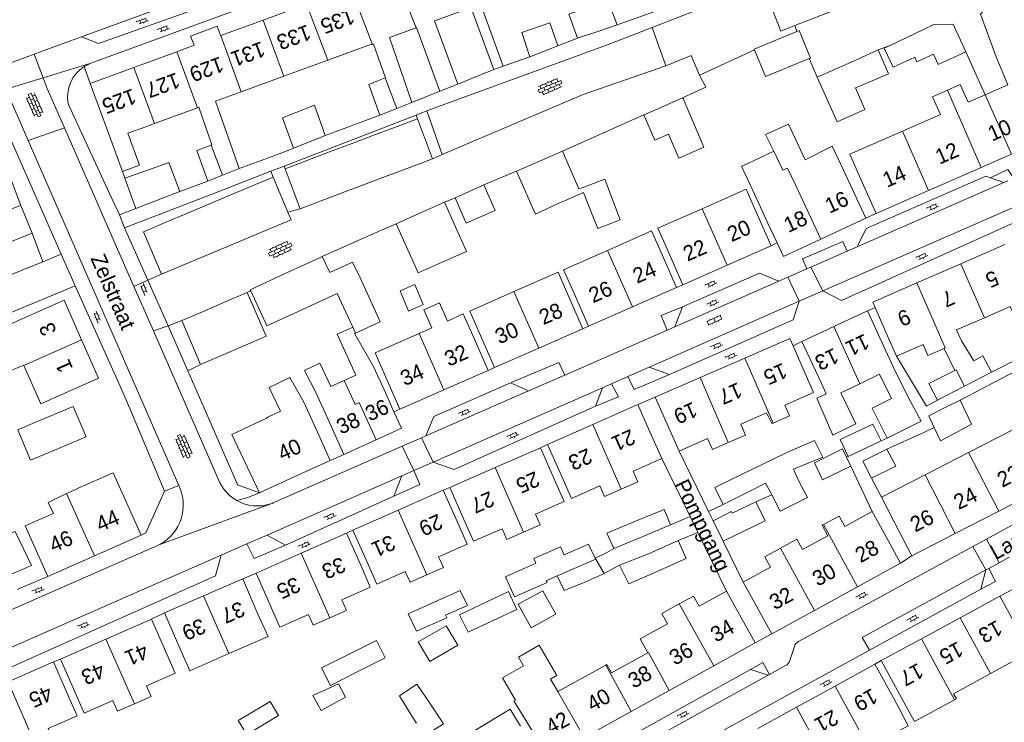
# Model space of a CAD drawing. Extents: x 99476 to 102828, y 406437 to 407931.
# Tile 89 of 162: x 100882 to 101011, y 406689 to 406781. Entities that reach past the tile are written whole.
import ezdxf

# ---------------------------------------------------------------- set-up
doc = ezdxf.new("R2010")
doc.units = 0
doc.header["$MEASUREMENT"] = 0
for name, color, linetype, lineweight in [('BG_bijgebouw', 253, 'Continuous', 0), ('BG_dakoverstek', 253, 'Continuous', 13), ('BG_dakoverstek bijgebouw', 253, 'Continuous', 0), ('BG_heg haag', 253, 'Continuous', 0), ('BG_hek', 253, 'Continuous', 0), ('BG_hoofdgebouw', 253, 'Continuous', 13), ('BG_huisnummer', 253, 'Continuous', 0), ('BG_kant verharding', 253, 'Continuous', 0), ('BG_muur', 253, 'Continuous', 0), ('BG_open verharding', 253, 'Continuous', 0), ('BG_raster', 253, 'Continuous', 0), ('BG_schutting', 253, 'Continuous', 0), ('BG_straatnaam', 253, 'Continuous', 0), ('BG_tussenmuur', 253, 'Continuous', 0), ('BG_vlakafsluiter', 253, 'Continuous', 0)]:
    doc.layers.add(name, color=color, linetype=linetype, lineweight=lineweight)
doc.styles.add('Style-WORKING', font='WORKING.shx')

# ---------------------------------------------------------------- blocks, each defined once
blk = doc.blocks.new('S02OV4')
at = {"layer": 'BG_open verharding', "linetype": 'Continuous', "lineweight": 0}
for p, q in [((0, -0.200092), (0, 0.200092)), ((0, 0.2), (3.201, 0.2)), ((0.214, 0.6), (2.9, 0.6)), ((0.4, 0.199), (0.4, 0.6)), ((0.8, 0.6), (0.8, 0.7)), ((0.8, -0.2), (0.8, 0.2)), ((1.2, 0.2), (1.2, 0.6)), ((1.6, 0.6), (1.6, 0.7)), ((1.6, -0.2), (1.6, 0.2)), ((2, 0.199), (2, 0.6)), ((2.4, 0.6), (2.4, 0.7)), ((2.4, -0.2), (2.4, 0.2)), ((2.8, 0.2), (2.8, 0.6)), ((3.2, -0.199908), (3.2, 0.200092)), ((0, -0.2), (3.2, -0.199)), ((0.31, -0.6), (2.9, -0.6)), ((0.4, -0.6), (0.399, -0.2)), ((0.8, -0.7), (0.8, -0.6)), ((1.2, -0.6), (1.2, -0.2)), ((1.6, -0.7), (1.6, -0.6)), ((2, -0.6), (1.999, -0.2)), ((2.4, -0.7), (2.4, -0.6)), ((2.8, -0.6), (2.8, -0.2))]:
    blk.add_line(p, q, dxfattribs=at)
blk = doc.blocks.new('S02OV6')
at = {"layer": 'BG_open verharding', "linetype": 'Continuous', "lineweight": 0}
for p, q in [((0, 0.20784), (1.371449, 0.20784)), ((0.085505, 0.20784), (0.085505, 0.268177)), ((0.485, -0.192), (0.486, 0.207)), ((0.885505, 0.20784), (0.885505, 0.31106)), ((1.285, -0.193), (1.285, 0.207)), ((0.268333, -0.19216), (1.549656, -0.19216)), ((0.885505, -0.32925), (0.885505, -0.19216))]:
    blk.add_line(p, q, dxfattribs=at)
blk = doc.blocks.new('S02OV2')
at = {"layer": 'BG_open verharding', "linetype": 'Continuous', "lineweight": 0}
for p, q in [((0.052866, 0.482148), (0.183301, 0.482148)), ((0.183301, -1.01785), (0.183301, 0.982147)), ((0.183301, 0.895191), (0.705039, 0.895191)), ((0.705039, -1.01785), (0.705039, 0.982147)), ((0.705039, 0.43867), (0.835473, 0.43867)), ((0.052866, -0.517416), (0.183301, -0.517416)), ((0.183301, -0.017851), (0.705039, -0.017851)), ((0.183301, -0.930894), (0.705039, -0.930894)), ((0.705039, -0.473938), (0.835473, -0.473938))]:
    blk.add_line(p, q, dxfattribs=at)

msp = doc.modelspace()

# ---------------------------------------------------------------- linework, layer by layer
at = {"layer": 'BG_bijgebouw', "linetype": 'Continuous', "lineweight": 0}
for p, q in [((100983.446, 406780.293), (100989.065, 406782.468)), ((100955.096, 406778.644), (100954.269, 406780.944)), ((100960.256, 406780.379), (100957.986, 406779.616)), ((101001.593, 406780.433), (101000.151, 406779.747)), ((100957.986, 406779.616), (100955.096, 406778.644)), ((101000.151, 406779.747), (100995.894, 406777.722)), ((101004.868, 406778.896), (101004.479, 406779.7)), ((100992.173, 406776.154), (100994.346, 406777.12)), ((100990.021, 406775.197), (100992.173, 406776.154)), ((100993.542, 406773.075), (100991.389, 406772.159)), ((100968.8, 406770.88), (100965.553, 406769.458)), ((100931.503, 406769.492), (100929.29, 406768.625)), ((100965.553, 406769.458), (100963.73, 406768.66)), ((100934.201, 406768.136), (100931.217, 406767.01)), ((100936.168, 406762.925), (100934.201, 406768.136)), ((100931.217, 406767.01), (100928.392, 406765.943)), ((100919.882, 406765.053), (100918.006, 406764.316)), ((100922.164, 406765.95), (100919.882, 406765.053)), ((100925.557, 406764.873), (100922.731, 406763.806)), ((100928.392, 406765.943), (100925.557, 406764.873)), ((100922.731, 406763.806), (100919.896, 406762.736)), ((100953.141, 406763.911), (100947.14, 406761.3)), ((100955.256, 406758.982), (100953.141, 406763.911)), ((100919.896, 406762.736), (100916.936, 406761.619)), ((100933.184, 406761.799), (100936.168, 406762.925)), ((100900.7, 406762.06), (100896, 406760.37)), ((100916.936, 406761.619), (100918.903, 406756.408)), ((100930.359, 406760.732), (100933.184, 406761.799)), ((100947.14, 406761.3), (100949.134, 406756.715)), ((100896, 406760.37), (100897.42, 406756.42)), ((100908.751, 406760.77), (100906.855, 406760.011)), ((100912.556, 406759.33), (100915.375, 406760.514)), ((100915.375, 406760.514), (100917.286, 406755.962)), ((100924.698, 406758.595), (100927.524, 406759.662)), ((100927.524, 406759.662), (100930.359, 406760.732)), ((100897.42, 406756.42), (100903.186, 406758.649)), ((100909.763, 406758.157), (100912.556, 406759.33)), ((100921.863, 406757.525), (100924.698, 406758.595)), ((100940.956, 406758.664), (100939.1, 406757.84)), ((100942.86, 406759.51), (100940.956, 406758.664)), ((100944.32, 406756.16), (100942.86, 406759.51)), ((100906.979, 406756.988), (100909.763, 406758.157)), ((100918.903, 406756.408), (100921.863, 406757.525)), ((100934.577, 406755.845), (100937.72, 406757.24)), ((100952.562, 406757.083), (100953.994, 406757.698)), ((100901.259, 406754.586), (100904.185, 406755.815)), ((100904.185, 406755.815), (100906.979, 406756.988)), ((100931.423, 406754.444), (100934.577, 406755.845)), ((100877.155, 406750.49), (100883.91, 406753.2)), ((100883.91, 406753.2), (100885.3, 406749.47)), ((100914.879, 406753.784), (100912.085, 406752.611)), ((100912.085, 406752.611), (100909.301, 406751.442)), ((100909.301, 406751.442), (100906.507, 406750.269)), ((100885.3, 406749.47), (100878.591, 406746.779)), ((100906.507, 406750.269), (100903.59, 406749.045)), ((100921.403, 406750), (100916.366, 406747.67)), ((100903.59, 406749.045), (100900.771, 406747.861)), ((100927.857, 406744.925), (100926.724, 406747.374)), ((100911.969, 406745.485), (100909.006, 406744.205)), ((100909.006, 406744.205), (100906.139, 406742.968)), ((100919.09, 406743.208), (100923.716, 406745.32)), ((100923.716, 406745.32), (100925.752, 406740.95)), ((100906.139, 406742.968), (100903.426, 406741.796)), ((100918.546, 406742.956), (100919.09, 406743.208)), ((100903.426, 406741.796), (100905.895, 406736.079)), ((100908.603, 406737.248), (100911.469, 406738.486)), ((100905.895, 406736.079), (100908.603, 406737.248)), ((101005.593, 406733.247), (101002.059, 406731.412)), ((101005.019, 406731.437), (101002.981, 406730.406)), ((101006.521, 406728.287), (101005.019, 406731.437)), ((100884.261, 406728.495), (100889.279, 406730.598)), ((101002.463, 406726.098), (101004.66, 406727.298)), ((100994.705, 406726.101), (100990.423, 406724.079)), ((100976.558, 406721.748), (100982.167, 406724.455)), ((100990.758, 406722.809), (100990.205, 406723.976)), ((100983.278, 406722.425), (100983.989, 406720.855)), ((100977.649, 406719.594), (100974.117, 406717.805)), ((100980.446, 406719.053), (100980.358, 406719.221)), ((100967.23, 406715.155), (100963.51, 406713.599)), ((100974.078, 406713.041), (100972.783, 406715.691)), ((100963.51, 406713.599), (100959.823, 406712.056)), ((100964.371, 406711.384), (100968.234, 406713.106)), ((100952.43, 406708.478), (100957.46, 406710.676)), ((100961.796, 406707.464), (100960.578, 406709.91)), ((100950.996, 406707.852), (100952.43, 406708.478)), ((100936.876, 406705.298), (100932.997, 406703.55)), ((100925.28, 406698.278), (100921.661, 406696.475)), ((100933.422, 406690.255), (100934.081, 406689.283))]:
    msp.add_line(p, q, dxfattribs=at)
at = {"layer": 'BG_bijgebouw', "linetype": 'Continuous', "lineweight": 0, "flags": 128}
for points in [[(100956.579, 406783.574), (100958.798, 406784.295), (100960.256, 406780.379)], [(100979.457, 406785.17), (100981.62, 406779.586), (100983.446, 406780.293)], [(100978.2, 406777.12), (100978.15, 406777.241), (100983.7, 406779.528)], [(100983.7, 406779.528), (100984.019, 406779.659), (100985.501, 406776.06), (100985.336, 406775.992)], [(100995.894, 406777.722), (100995.114, 406777.351), (100996.299, 406774.865), (100999.118, 406776.162), (100999.362, 406775.562), (101001.54, 406776.577)], [(100985.336, 406775.992), (100979.632, 406773.643), (100978.2, 406777.12)], [(100994.346, 406777.12), (100995.696, 406773.991), (100993.542, 406773.075)], [(100929.29, 406768.625), (100927.84, 406772.624), (100928.898, 406773.036)], [(100918.444, 406769.004), (100920.74, 406769.897), (100922.164, 406765.95)], [(100966.96, 406766.132), (100968.31, 406763.02), (100971.594, 406764.431), (100968.87, 406770.77), (100968.8, 406770.88)], [(100918.006, 406764.316), (100916.578, 406768.279), (100918.444, 406769.004)], [(100963.73, 406768.66), (100965.18, 406765.36), (100966.96, 406766.132)], [(100906.855, 406760.011), (100905.406, 406763.98), (100907.287, 406764.714)], [(100903.186, 406758.649), (100901.728, 406762.43), (100900.7, 406762.06)], [(100955.688, 406759.146), (100958.64, 406760.27), (100960.66, 406754.96), (100957.72, 406753.81), (100957.095, 406755.45)], [(100937.72, 406757.24), (100940.58, 406750.83), (100937.424, 406749.434)], [(100939.1, 406757.84), (100940.548, 406754.517), (100942.433, 406755.338)], [(100949.134, 406756.715), (100949.594, 406755.691), (100952.562, 406757.083)], [(100917.286, 406755.962), (100917.703, 406754.97), (100914.879, 406753.784)], [(100900.771, 406747.861), (100898.443, 406753.404), (100901.259, 406754.586)], [(100937.424, 406749.434), (100934.268, 406748.037), (100931.423, 406754.444)], [(100916.366, 406747.67), (100912.372, 406745.823), (100912.442, 406745.671)], [(100911.469, 406738.486), (100914.438, 406739.768), (100911.969, 406745.485)], [(100912.442, 406745.671), (100914.552, 406741.109), (100918.546, 406742.956)], [(100931.951, 406745.687), (100933.845, 406746.523), (100934.951, 406743.885), (100933.049, 406743.045), (100931.951, 406745.687)], [(100926.109, 406740.183), (100929.347, 406741.66), (100927.857, 406744.925)], [(101002.059, 406731.412), (101000.924, 406733.58), (101004.325, 406735.288)], [(100889.279, 406730.598), (100890.945, 406726.643), (100886.019, 406724.569)], [(101002.981, 406730.406), (101000.942, 406729.375), (101001.656, 406727.837)], [(100886.019, 406724.569), (100883.71, 406723.597), (100882.04, 406727.564), (100884.261, 406728.495)], [(100990.423, 406724.079), (100989.38, 406726.27), (100993.611, 406728.277), (100994.705, 406726.101)], [(100982.167, 406724.455), (100983.113, 406724.912), (100986.004, 406726.147), (100987.116, 406723.997), (100983.278, 406722.425)], [(100990.205, 406723.976), (100989.691, 406725.062), (100985.999, 406723.264), (100987.075, 406721.024), (100990.758, 406722.809)], [(100993.436, 406721.258), (100992.345, 406723.469), (100995.467, 406725.027)], [(100995.467, 406725.027), (100996.613, 406722.826), (100993.436, 406721.258)], [(100974.117, 406717.805), (100973.023, 406720.042), (100976.558, 406721.748)], [(100980.358, 406719.221), (100979.634, 406720.6), (100977.649, 406719.594)], [(100980.446, 406719.053), (100981.52, 406716.929), (100985.091, 406718.725), (100983.989, 406720.855)], [(100972.783, 406715.691), (100975.189, 406716.893), (100975.279, 406716.682), (100978.364, 406718.158)], [(100978.364, 406718.158), (100979.583, 406715.686), (100974.078, 406713.041)], [(100962.666, 406715.614), (100966.407, 406717.164), (100967.23, 406715.155)], [(100959.823, 406712.056), (100958.926, 406714.064), (100962.666, 406715.614)], [(100881.069, 406708.664), (100883.819, 406709.826), (100881.689, 406714.297), (100878.925, 406713.259)], [(100956.618, 406712.432), (100956.521, 406712.634), (100953.331, 406711.22), (100952.857, 406712.285), (100949.393, 406710.768), (100949.653, 406710.173)], [(100968.234, 406713.106), (100969.255, 406710.751), (100965.465, 406709.081)], [(100949.653, 406710.173), (100945.671, 406708.384), (100946.88, 406705.743), (100951.105, 406707.638), (100950.996, 406707.852)], [(100937.859, 406703.368), (100940.713, 406704.615), (100939.776, 406706.604), (100936.876, 406705.298)], [(100939.669, 406703.412), (100940.814, 406701.142), (100947.179, 406704.121), (100946.082, 406706.446), (100939.669, 406703.412)], [(100947.352, 406704.805), (100949.024, 406701.692), (100952.243, 406703.477), (100950.574, 406706.556), (100947.352, 406704.805)], [(100932.997, 406703.55), (100934.068, 406701.268), (100938.041, 406703.027), (100937.859, 406703.368)], [(100934.279, 406699.905), (100935.798, 406697.3), (100939.458, 406699.434), (100937.947, 406701.988), (100934.279, 406699.905)], [(100926.416, 406695.999), (100929.992, 406697.804), (100928.836, 406700.049), (100925.28, 406698.278)], [(100921.661, 406696.475), (100922.839, 406694.194), (100926.416, 406695.999)], [(100923.901, 406694.386), (100924.801, 406692.676), (100921.625, 406690.908), (100920.545, 406692.864), (100923.901, 406694.386)], [(100935.114, 406687.627), (100937.584, 406689.18), (100935.881, 406691.735)]]:
    msp.add_lwpolyline(points, dxfattribs=at)
at = {"layer": 'BG_dakoverstek', "linetype": 'Continuous', "lineweight": 13}
for p, q in [((100939.452, 406772.668), (100936.438, 406780.902)), ((100937.13, 406771.735), (100934.089, 406780.042)), ((100939.452, 406772.668), (100937.13, 406771.735)), ((100980.69, 406763.894), (100978.813, 406763.008)), ((100888.406, 406719.238), (100888.627, 406719.347)), ((100883.017, 406715.018), (100886.676, 406716.654))]:
    msp.add_line(p, q, dxfattribs=at)
at = {"layer": 'BG_dakoverstek', "linetype": 'Continuous', "lineweight": 13, "flags": 128}
for points in [[(100929.986, 406773.464), (100930.044, 406773.487), (100928.453, 406777.865), (100928.249, 406777.769)], [(100978.758, 406757.066), (100976.475, 406761.938), (100976.741, 406762.06)], [(100886.676, 406716.654), (100885.99, 406718.05), (100888.406, 406719.238)], [(100950.571, 406698.62), (100950.096, 406699.441), (100947.396, 406697.879), (100948.057, 406696.735)], [(100946.784, 406692.178), (100946.978, 406692.294), (100945.292, 406695.169), (100948.057, 406696.735)], [(100993.068, 406686.152), (100998.256, 406688.909), (100997.114, 406691.093)]]:
    msp.add_lwpolyline(points, dxfattribs=at)
at = {"layer": 'BG_dakoverstek bijgebouw', "linetype": 'Continuous', "lineweight": 0}
for p, q in [((100947.84, 406779.398), (100948.862, 406776.212)), ((101004.868, 406778.896), (101005.759, 406776.893)), ((100952.517, 406777.638), (100948.862, 406776.212)), ((100986.384, 406773.571), (100990.021, 406775.197)), ((100928.898, 406773.036), (100929.986, 406773.464)), ((100955.256, 406758.982), (100955.688, 406759.146)), ((100944.32, 406756.16), (100942.433, 406755.338)), ((100921.516, 406750.052), (100921.403, 406750)), ((100921.76, 406750.16), (100921.516, 406750.052)), ((101002.463, 406726.098), (101001.656, 406727.837)), ((101004.66, 406727.298), (101006.521, 406728.287)), ((100956.618, 406712.432), (100957.394, 406710.814)), ((100957.394, 406710.814), (100957.46, 406710.676)), ((100964.371, 406711.384), (100960.578, 406709.91)), ((100961.796, 406707.464), (100965.465, 406709.081))]:
    msp.add_line(p, q, dxfattribs=at)
at = {"layer": 'BG_dakoverstek bijgebouw', "linetype": 'Continuous', "lineweight": 0, "flags": 128}
for points in [[(100954.269, 406780.944), (100953.944, 406781.79), (100956.861, 406782.852)], [(100947.84, 406779.398), (100951.487, 406780.638), (100952.517, 406777.638)], [(101001.593, 406780.433), (101004.111, 406780.477), (101004.479, 406779.7)], [(101005.759, 406776.893), (101002.172, 406775.221), (101001.54, 406776.577)], [(100986.384, 406773.571), (100988.982, 406767.761), (100992.576, 406769.368), (100991.389, 406772.159)], [(100957.095, 406755.45), (100955.878, 406758.509), (100953.994, 406757.698)], [(100921.76, 406750.16), (100922.768, 406748.065), (100925.726, 406749.425), (100926.724, 406747.374)], [(100933.422, 406690.255), (100931.857, 406692.855), (100934.127, 406694.367), (100935.881, 406691.735)], [(100911.645, 406690.098), (100914.97, 406692.099), (100916.076, 406690.261), (100912.752, 406688.26)], [(100912.752, 406688.26), (100911.913, 406687.792), (100910.797, 406689.618), (100911.645, 406690.098)]]:
    msp.add_lwpolyline(points, dxfattribs=at)
at = {"layer": 'BG_heg haag', "linetype": 'Continuous', "lineweight": 0}
for p, q in [((100894.002, 406758.397), (100888.629, 406770.102)), ((100897.42, 406756.42), (100895.29, 406755.59)), ((100896.767, 406730.013), (100901.2, 406719.56))]:
    msp.add_line(p, q, dxfattribs=at)
at = {"layer": 'BG_heg haag', "linetype": 'Continuous', "lineweight": 0, "flags": 128}
msp.add_lwpolyline([(100901.2, 406719.56), (100898.74, 406714.09), (100898.12, 406713.82)], dxfattribs=at)
at = {"layer": 'BG_heg haag', "linetype": 'Continuous', "lineweight": 0, "extrusion": (0, 0, -1)}
for centre, radius, start, end in [((-100893.16422, 406771.01848), 4.64719, 57.802298, 69.805869), ((-100893.156015, 406771.041373), 4.623449, 348.277271, 57.737178)]:
    msp.add_arc(centre, radius, start, end, dxfattribs=at)
at = {"layer": 'BG_hek', "linetype": 'Continuous', "lineweight": 0}
for p, q in [((100945.368, 406774.99), (100948.862, 406776.212)), ((100958.924, 406711.531), (100957.394, 406710.814)), ((100958.565, 406708.82), (100958.376, 406708.73))]:
    msp.add_line(p, q, dxfattribs=at)
at = {"layer": 'BG_hek', "linetype": 'Continuous', "lineweight": 0, "flags": 128}
for points in [[(100942.107, 406787.893), (100940.877, 406787.491), (100945.368, 406774.99)], [(100956.032, 406707.678), (100953.359, 406706.588), (100952.43, 406708.478)]]:
    msp.add_lwpolyline(points, dxfattribs=at)
at = {"layer": 'BG_hoofdgebouw', "linetype": 'Continuous', "lineweight": 13}
for p, q in [((100914.071, 406781.024), (100919.706, 406783.086)), ((100908.537, 406778.999), (100914.071, 406781.024)), ((100930.547, 406778.746), (100934.013, 406780.014)), ((100934.013, 406780.014), (100934.089, 406780.042)), ((100928.205, 406777.889), (100922.493, 406775.799)), ((100928.205, 406777.889), (100928.249, 406777.769)), ((100930.547, 406778.746), (100933.448, 406770.255)), ((100897.164, 406774.836), (100902.771, 406776.889)), ((100922.493, 406775.799), (100916.738, 406773.693)), ((100891.49, 406772.76), (100897.164, 406774.836)), ((100894.17, 406765.44), (100891.49, 406772.76)), ((100916.738, 406773.693), (100911.171, 406771.656)), ((101011.251, 406772.55), (101008.274, 406771.243)), ((100911.171, 406771.656), (100907.821, 406770.43)), ((101008.274, 406771.243), (101006.09, 406770.285)), ((100907.821, 406770.43), (100910.943, 406761.647)), ((100933.448, 406770.255), (100931.503, 406769.492)), ((100905.485, 406769.574), (100899.857, 406767.515)), ((100905.646, 406769.633), (100905.485, 406769.574)), ((100997.517, 406766.522), (101002.443, 406768.684)), ((100899.857, 406767.515), (100898.86, 406767.15)), ((100896.406, 406766.255), (100898.86, 406767.15)), ((100894.17, 406765.44), (100895.702, 406761.257)), ((101011.732, 406763.532), (101007.783, 406761.798)), ((100978.813, 406763.008), (100976.741, 406762.06)), ((100910.943, 406761.647), (100908.751, 406760.77)), ((100989.502, 406762.099), (100992.72, 406755.19)), ((101007.783, 406761.798), (101000.916, 406758.784)), ((100994.05, 406755.77), (100992.04, 406760.34)), ((101000, 406758.382), (100994.05, 406755.77)), ((101000.916, 406758.784), (101000, 406758.382)), ((100978.758, 406757.066), (100979.86, 406754.7)), ((100978.33, 406756.15), (100980.36, 406751.58)), ((100981.148, 406751.935), (100979.86, 406754.7)), ((100992.72, 406755.19), (100986.844, 406752.446)), ((100965.996, 406750.709), (100968.02, 406746.14)), ((100968.84, 406746.48), (100966.82, 406751.05)), ((100980.36, 406751.58), (100974.6, 406749.03)), ((101010.847, 406751.737), (101005.105, 406749.225)), ((100974.6, 406749.03), (100968.84, 406746.48)), ((101005.105, 406749.225), (101000, 406746.992)), ((100999.362, 406746.713), (101000, 406746.992)), ((100956.52, 406741.06), (100954.5, 406745.63)), ((100968.02, 406746.14), (100962.27, 406743.6)), ((100953.79, 406745.31), (100955.79, 406740.73)), ((100962.27, 406743.6), (100956.52, 406741.06)), ((100992.92, 406743.06), (100988.521, 406741.015)), ((100995.02, 406738.52), (100992.92, 406743.06)), ((100995.62, 406739.62), (100993.924, 406743.503)), ((100955.79, 406740.73), (100950.02, 406738.205)), ((100988.521, 406741.015), (100984.38, 406739.09)), ((100941.41, 406739.87), (100943.42, 406735.3)), ((100944.25, 406735.68), (100942.25, 406740.27)), ((100984.38, 406739.09), (100986.48, 406734.56)), ((100995.62, 406739.62), (100996.701, 406737.143)), ((100950.02, 406738.205), (100944.25, 406735.68)), ((100983.217, 406738.523), (100984.8, 406734.88)), ((101004.325, 406735.288), (101002.921, 406738.177)), ((100971.083, 406734.373), (100976.946, 406736.916)), ((100882.829, 406735.981), (100882.836, 406735.965)), ((100943.42, 406735.3), (100937.66, 406732.765)), ((100922.908, 406733.213), (100924.613, 406733.985)), ((100924.613, 406733.985), (100926.15, 406734.681)), ((100931.9, 406730.23), (100929.89, 406734.8)), ((100965.22, 406731.83), (100971.083, 406734.373)), ((101009.128, 406735.082), (101005.593, 406733.247)), ((100937.66, 406732.765), (100931.9, 406730.23)), ((100920.974, 406732.337), (100922.53, 406728.9)), ((100931.133, 406729.908), (100930.05, 406732.3)), ((100968.34, 406724.78), (100965.22, 406731.83)), ((100962.98, 406730.84), (100957.08, 406728.23)), ((100964.363, 406727.688), (100962.98, 406730.84)), ((100914.673, 406729.182), (100914.48, 406729.09)), ((100922.53, 406728.9), (100924.6, 406724.35)), ((100920.75, 406728.12), (100922.82, 406723.57)), ((100957.08, 406728.23), (100951.18, 406725.62)), ((100964.363, 406727.688), (100966.071, 406723.815)), ((101006.134, 406724.579), (101011.818, 406727.486)), ((100924.6, 406724.35), (100928.813, 406726.257)), ((100972.059, 406726.432), (100968.34, 406724.78)), ((100950.26, 406725.22), (100944.34, 406722.63)), ((100952.26, 406720.64), (100950.26, 406725.22)), ((100951.18, 406725.62), (100953.2, 406721.05)), ((101000.449, 406721.671), (101006.134, 406724.579)), ((100922.82, 406723.57), (100918.2, 406721.46)), ((100944.34, 406722.63), (100938.42, 406720.04)), ((100918.2, 406721.46), (100913.58, 406719.35)), ((100994.774, 406718.768), (101000.449, 406721.671)), ((100889.91, 406719.92), (100888.627, 406719.347)), ((100938.42, 406720.04), (100940.43, 406715.46)), ((101015.74, 406719.848), (101010.06, 406716.932)), ((100937.56, 406719.67), (100931.67, 406717.055)), ((100939.59, 406715.1), (100937.56, 406719.67)), ((100996.42, 406715.55), (100994.774, 406718.768)), ((100931.67, 406717.055), (100925.78, 406714.44)), ((100994.85, 406714.53), (100993.55, 406716.907)), ((101010.06, 406716.932), (101004.38, 406714.016)), ((100883.017, 406715.018), (100883.92, 406713)), ((100996.42, 406715.55), (100998.7, 406711.1)), ((100898.12, 406713.82), (100892.04, 406711.127)), ((100924.94, 406714.06), (100919.035, 406711.455)), ((100926.96, 406709.48), (100924.94, 406714.06)), ((100925.78, 406714.44), (100927.8, 406709.87)), ((100997.25, 406710.14), (100994.85, 406714.53)), ((101004.38, 406714.016), (101000, 406711.768)), ((100885.95, 406708.43), (100883.92, 406713)), ((100892.04, 406711.127), (100885.95, 406708.43)), ((100919.035, 406711.455), (100913.13, 406708.85)), ((100998.7, 406711.1), (101000, 406711.768)), ((100980.279, 406709.649), (100976.7, 406707.68)), ((100991.643, 406707.066), (100997.25, 406710.14)), ((100913.13, 406708.85), (100915.14, 406704.27)), ((100906.29, 406705.87), (100911.39, 406708.09)), ((100911.39, 406708.09), (100913.385, 406703.505)), ((100976.7, 406707.68), (100980.43, 406700.92)), ((100986.036, 406703.993), (100991.643, 406707.066)), ((100901.19, 406703.65), (100906.29, 406705.87)), ((100978.26, 406699.76), (100974.53, 406706.5)), ((101010.2, 406705.84), (101005.041, 406703.034)), ((101014.181, 406698.58), (101010.2, 406705.84)), ((100903.185, 406699.065), (100901.19, 406703.65)), ((100980.43, 406700.92), (100986.036, 406703.993)), ((100893.53, 406700.25), (100899.47, 406702.86)), ((100899.47, 406702.86), (100901.48, 406698.28)), ((101005.041, 406703.034), (101000, 406700.292)), ((100887.59, 406697.64), (100893.53, 406700.25)), ((100972.875, 406696.773), (100978.26, 406699.76)), ((100994.74, 406697.43), (100999.961, 406700.271)), ((100999.961, 406700.271), (101000, 406700.292)), ((101009.79, 406696.17), (101014.181, 406698.58)), ((100886.68, 406697.26), (100880.765, 406694.67)), ((100888.69, 406692.68), (100886.68, 406697.26)), ((100889.61, 406693.06), (100887.59, 406697.64)), ((100958.773, 406696.839), (100952.504, 406693.385)), ((100967.057, 406693.544), (100972.875, 406696.773)), ((100988.709, 406694.114), (100993.91, 406696.96)), ((100993.91, 406696.96), (100996.31, 406692.57)), ((100997.13, 406693.04), (100994.74, 406697.43)), ((101004.179, 406693.09), (101009.009, 406695.741)), ((101009.009, 406695.741), (101009.79, 406696.17)), ((100983.663, 406691.352), (100988.709, 406694.114)), ((100962.078, 406690.782), (100967.057, 406693.544)), ((100997.13, 406693.04), (100997.949, 406691.547)), ((100951.4, 406684.71), (100946.784, 406692.178)), ((100996.31, 406692.57), (100997.114, 406691.093)), ((100955.97, 406687.392), (100962.078, 406690.782)), ((100978.616, 406688.59), (100983.663, 406691.352))]:
    msp.add_line(p, q, dxfattribs=at)
at = {"layer": 'BG_hoofdgebouw', "linetype": 'Continuous', "lineweight": 13, "flags": 128}
for points in [[(100936.438, 406780.902), (100939.831, 406782.144), (100938.87, 406784.77)], [(100902.771, 406776.889), (100905.038, 406777.73), (100904.596, 406778.92), (100908.065, 406780.207), (100908.511, 406778.989), (100908.537, 406778.999)], [(101003.359, 406771.869), (101005.012, 406772.615), (101006.09, 406770.285)], [(101002.443, 406768.684), (101001.407, 406770.988), (101003.359, 406771.869)], [(100907.287, 406764.714), (100907.375, 406764.748), (100905.646, 406769.633)], [(100980.69, 406763.894), (100979.617, 406766.08), (100982.611, 406767.418), (100984.809, 406762.795)], [(100882.41, 406756.83), (100881.09, 406760.4), (100881.2, 406760.44), (100878.78, 406766.98)], [(100895.702, 406761.257), (100897.933, 406762.065), (100896.406, 406766.255)], [(100992.04, 406760.34), (100990.647, 406763.507), (100997.517, 406766.522)], [(100989.502, 406762.099), (100988.339, 406764.573), (100984.809, 406762.795)], [(100878.74, 406758.68), (100879.78, 406755.86), (100882.41, 406756.83)], [(100971.336, 406756.4), (100977.092, 406758.937), (100978.33, 406756.15)], [(100966.82, 406751.05), (100965.57, 406753.859), (100971.336, 406756.4)], [(100965.996, 406750.709), (100964.759, 406753.501), (100959.014, 406750.969)], [(100986.844, 406752.446), (100981.97, 406750.17), (100981.148, 406751.935)], [(100959.014, 406750.969), (100953.261, 406748.433), (100954.5, 406745.63)], [(100953.79, 406745.31), (100952.561, 406748.125), (100946.791, 406745.582)], [(100946.791, 406745.582), (100941.04, 406743.047), (100942.25, 406740.27)], [(100993.924, 406743.503), (100993.62, 406744.2), (100999.362, 406746.713)], [(100880.946, 406741.307), (100888.084, 406744.46), (100890.358, 406739.313)], [(100934.418, 406740.128), (100936.077, 406740.859), (100935.039, 406743.214), (100937.058, 406744.116), (100938.1, 406741.751), (100940.18, 406742.668), (100941.41, 406739.87)], [(101008.19, 406742.173), (101011.575, 406743.655), (101012.199, 406742.228), (101014.556, 406743.26)], [(101005.182, 406739.167), (101004.561, 406740.584), (101008.19, 406742.173)], [(100882.829, 406735.981), (100880.72, 406735.109), (100879.767, 406735.426), (100878.665, 406737.95), (100878.817, 406738.764), (100877.721, 406741.455)], [(100926.15, 406734.681), (100923.735, 406740.037), (100925.752, 406740.95)], [(100890.358, 406739.313), (100892.583, 406734.277), (100885.052, 406730.95), (100882.836, 406735.965)], [(100930.05, 406732.3), (100928.492, 406735.741), (100925.989, 406740.128), (100926.109, 406740.183)], [(100929.89, 406734.8), (100928.662, 406737.592), (100934.418, 406740.128)], [(100976.946, 406736.916), (100982.81, 406739.46), (100983.217, 406738.523)], [(101005.182, 406739.167), (101006.824, 406736.571), (101007.991, 406737.205), (101009.128, 406735.082)], [(100998.266, 406731.738), (100996.342, 406735.663), (100995.02, 406738.52)], [(101002.921, 406738.177), (101000.819, 406737.257), (101000.199, 406738.675), (100996.701, 406737.143)], [(100920.974, 406732.337), (100919.468, 406735.29), (100921.448, 406736.237), (100922.908, 406733.213)], [(100920.75, 406728.12), (100919.36, 406731.179), (100917.535, 406734.368), (100914.854, 406733.09), (100916.339, 406729.977), (100914.673, 406729.182)], [(100984.8, 406734.88), (100985.875, 406732.404), (100982.142, 406730.781), (100982.756, 406729.368), (100980.623, 406728.441)], [(100986.48, 406734.56), (100987.551, 406732.249), (100986.326, 406731.683), (100988.401, 406726.861), (100991.408, 406728.314), (100989.444, 406732.374), (100991.929, 406733.552)], [(100991.929, 406733.552), (100994.495, 406734.811), (100996.061, 406731.624)], [(100995.508, 406726.452), (100993.541, 406730.396), (100996.061, 406731.624)], [(100998.266, 406731.738), (100999.955, 406728.7), (100995.508, 406726.452)], [(100913.58, 406719.35), (100909.97, 406726.94), (100914.48, 406729.09)], [(100928.813, 406726.257), (100932.11, 406727.75), (100931.133, 406729.908)], [(100980.623, 406728.441), (100980.463, 406728.371), (100979.769, 406729.749), (100976.41, 406728.288), (100977.024, 406726.876), (100974.761, 406725.892)], [(100974.761, 406725.892), (100972.686, 406724.99), (100972.059, 406726.432)], [(100966.071, 406723.815), (100962.345, 406722.168), (100962.967, 406720.761), (100960.806, 406719.806)], [(100889.91, 406719.92), (100894.48, 406721.96), (100898.12, 406713.82)], [(100952.26, 406720.64), (100953.335, 406718.184), (100949.597, 406716.547), (100950.215, 406715.136), (100948.036, 406714.182)], [(100960.806, 406719.806), (100958.629, 406718.844), (100958.008, 406720.25), (100954.282, 406718.603), (100953.2, 406721.05)], [(100993.55, 406716.907), (100989.965, 406714.944), (100989.224, 406716.297), (100987.193, 406715.184)], [(100939.59, 406715.1), (100940.678, 406712.651), (100936.951, 406710.994), (100937.576, 406709.587), (100935.412, 406708.625)], [(100948.036, 406714.182), (100945.862, 406713.23), (100945.244, 406714.641), (100941.505, 406713.004), (100940.43, 406715.46)], [(100987.193, 406715.184), (100987.019, 406715.089), (100987.753, 406713.732), (100984.448, 406711.923), (100983.707, 406713.275), (100981.585, 406712.113)], [(100981.585, 406712.113), (100979.543, 406710.995), (100980.279, 406709.649)], [(100935.412, 406708.625), (100933.236, 406707.658), (100932.611, 406709.065), (100928.893, 406707.412), (100927.8, 406709.87)], [(100926.96, 406709.48), (100928.042, 406707.026), (100924.306, 406705.38), (100924.928, 406703.97), (100922.758, 406703.014)], [(100974.53, 406706.5), (100970.95, 406704.528), (100970.214, 406705.863), (100968.355, 406704.839)], [(100968.355, 406704.839), (100966.075, 406703.583), (100966.821, 406702.23), (100963.259, 406700.267), (100964.259, 406698.451)], [(100913.385, 406703.505), (100914.705, 406700.604), (100909.565, 406698.345)], [(100922.758, 406703.014), (100920.579, 406702.053), (100919.957, 406703.463), (100916.222, 406701.816), (100915.14, 406704.27)], [(100901.48, 406698.28), (100902.564, 406695.816), (100898.812, 406694.166), (100899.435, 406692.75), (100897.247, 406691.788)], [(100909.565, 406698.345), (100904.504, 406696.12), (100903.185, 406699.065)], [(100952.504, 406693.385), (100951.568, 406695.003), (100952.389, 406695.478), (100950.571, 406698.62)], [(100964.259, 406698.451), (100959.501, 406695.829), (100958.904, 406696.911), (100958.773, 406696.839)], [(100897.247, 406691.788), (100895.068, 406690.83), (100894.445, 406692.246), (100890.694, 406690.596), (100889.61, 406693.06)], [(101004.289, 406692.318), (101004.53, 406692.448), (101004.179, 406693.09)], [(100888.69, 406692.68), (100889.762, 406690.221), (100886.009, 406688.585), (100886.625, 406687.172), (100884.461, 406686.229)], [(100997.949, 406691.547), (100999.062, 406689.49), (101004.289, 406692.318)], [(100947.66, 406688.884), (100946.291, 406691.121), (100941.319, 406688.104)]]:
    msp.add_lwpolyline(points, dxfattribs=at)
at = {"layer": 'BG_kant verharding', "linetype": 'Continuous', "lineweight": 0}
for p, q in [((100891.56, 406775.38), (100937.636, 406792.286)), ((100890.348, 406778.825), (100909.316, 406785.781)), ((100966.612, 406775.04), (100964.809, 406780.067)), ((100884.191, 406776.569), (100887.826, 406777.9)), ((100887.826, 406777.9), (100890.348, 406778.825)), ((100994.346, 406777.12), (100995.894, 406777.722)), ((100885.351, 406773.476), (100884.191, 406776.569)), ((100978.2, 406777.12), (100971.02, 406773.81)), ((100885.873, 406772.086), (100885.351, 406773.476)), ((100885.873, 406772.086), (100888.12, 406766.961)), ((100883.392, 406765.325), (100881.21, 406770.323)), ((100934.013, 406768.625), (100916.785, 406761.954)), ((100935.441, 406769.178), (100934.013, 406768.625)), ((100934.201, 406768.136), (100934.013, 406768.625)), ((100937.442, 406763.468), (100935.441, 406769.178)), ((100887.677, 406750.46), (100880.748, 406766.323)), ((100888.12, 406766.961), (100897.196, 406746.263)), ((100923.101, 406766.302), (100922.164, 406765.95)), ((100903.05, 406720.29), (100883.392, 406765.325)), ((100936.168, 406762.925), (100937.442, 406763.468)), ((100915.058, 406761.285), (100907.84, 406758.49)), ((100915.375, 406760.514), (100915.058, 406761.285)), ((100916.936, 406761.619), (100916.785, 406761.954)), ((101010.734, 406759.807), (100991.598, 406751.432)), ((101010.734, 406759.807), (101009.009, 406760.418)), ((101011.255, 406760.035), (101010.734, 406759.807)), ((100895.29, 406755.59), (100894.002, 406758.397)), ((100907.84, 406758.49), (100895.98, 406753.9)), ((101015.358, 406758.056), (100987.089, 406745.676)), ((100918.903, 406756.408), (100917.286, 406755.962)), ((100895.98, 406753.9), (100898.999, 406747.069)), ((100928.525, 406753.159), (100921.76, 406750.16)), ((100981.148, 406751.935), (100980.36, 406751.58)), ((100990.272, 406750.852), (100985.56, 406748.789)), ((100991.598, 406751.432), (100990.272, 406750.852)), ((100885.3, 406749.47), (100887.677, 406750.46)), ((100985.02, 406748.553), (100982.536, 406747.466)), ((100985.56, 406748.789), (100985.02, 406748.553)), ((100898.999, 406747.069), (100900.771, 406747.861)), ((100898.999, 406747.069), (100901.672, 406741.116)), ((100981.377, 406746.958), (100967.768, 406740.99)), ((100982.536, 406747.466), (100981.377, 406746.958)), ((100880.429, 406742.564), (100889.52, 406746.326)), ((100897.196, 406746.263), (100899.74, 406740.46)), ((100911.969, 406745.485), (100912.442, 406745.671)), ((100968.84, 406746.48), (100968.02, 406746.14)), ((100987.089, 406745.676), (100984.037, 406744.338)), ((100984.037, 406744.338), (100964.458, 406735.734)), ((100968.79, 406743.617), (100967.768, 406740.99)), ((100993.924, 406743.503), (100992.92, 406743.06)), ((100903.426, 406741.796), (100901.672, 406741.116)), ((100908.409, 406720.654), (100899.74, 406740.46)), ((100901.672, 406741.116), (100901.679, 406741.1)), ((100901.679, 406741.1), (100904.221, 406735.263)), ((100966.79, 406740.561), (100953.417, 406734.697)), ((100956.52, 406741.06), (100955.79, 406740.73)), ((100967.768, 406740.99), (100966.79, 406740.561)), ((100983.217, 406738.523), (100984.38, 406739.09)), ((100944.25, 406735.68), (100943.42, 406735.3)), ((100964.458, 406735.734), (100961.665, 406734.506)), ((100964.458, 406735.734), (100967.074, 406734.772)), ((100953.417, 406734.697), (100948.688, 406732.623)), ((100961.665, 406734.506), (100959.52, 406733.563)), ((100948.688, 406732.623), (100935.298, 406726.752)), ((100958.345, 406733.047), (100936.234, 406723.33)), ((100946.355, 406733.673), (100948.688, 406732.623)), ((100958.345, 406733.047), (100957.449, 406730.635)), ((100959.52, 406733.563), (100958.345, 406733.047)), ((100931.133, 406729.908), (100931.9, 406730.23)), ((100906.947, 406729.002), (100910.692, 406720.403)), ((100934.733, 406726.504), (100932.215, 406725.4)), ((100935.298, 406726.752), (100934.733, 406726.504)), ((100932.215, 406725.4), (100915.372, 406718.014)), ((100950.26, 406725.22), (100951.18, 406725.62)), ((100936.234, 406723.33), (100933.715, 406722.222)), ((100932.165, 406721.541), (100914.566, 406713.807)), ((100931.095, 406718.873), (100932.165, 406721.541)), ((100933.715, 406722.222), (100932.165, 406721.541)), ((100910.692, 406720.403), (100910.698, 406720.39)), ((100913.58, 406719.35), (100910.698, 406720.39)), ((100937.56, 406719.67), (100938.42, 406720.04)), ((100916.99, 406712.516), (100931.095, 406718.873)), ((100978.364, 406718.158), (100980.446, 406719.053)), ((100915.062, 406717.901), (100915.048, 406717.896)), ((100969.775, 406716.224), (100970.777, 406714.175)), ((100972.783, 406715.691), (100972.199, 406716.887)), ((100914.566, 406713.807), (100911.946, 406712.658)), ((100914.566, 406713.807), (100916.99, 406712.516)), ((100924.94, 406714.06), (100925.78, 406714.44)), ((100900.59, 406712.6), (100874.39, 406701.09)), ((100911.946, 406712.658), (100908.572, 406711.18)), ((100983.931, 406699.916), (101006.672, 406712.309)), ((101006.672, 406712.309), (101008.483, 406713.296)), ((100998.7, 406711.1), (100997.25, 406710.14)), ((101011.427, 406710.926), (101010.122, 406710.215)), ((101010.122, 406710.215), (101008.764, 406709.474)), ((100913.13, 406708.85), (100911.39, 406708.09)), ((101008.401, 406709.276), (101007.723, 406706.747)), ((101008.401, 406709.276), (101008.764, 406709.474)), ((100993.192, 406698.792), (101007.723, 406706.747)), ((100901.19, 406703.65), (100899.47, 406702.86)), ((100982.796, 406697.438), (100983.386, 406699.26)), ((100962.319, 406681.888), (100993.192, 406698.792)), ((100886.68, 406697.26), (100887.59, 406697.64)), ((100980.145, 406695.628), (100982.243, 406696.782)), ((100961.2, 406685.208), (100979.976, 406695.535)), ((100977.653, 406696.264), (100979.976, 406695.535)), ((100979.976, 406695.535), (100980.145, 406695.628))]:
    msp.add_line(p, q, dxfattribs=at)
at = {"layer": 'BG_kant verharding', "linetype": 'Continuous', "lineweight": 0, "flags": 128}
for points in [[(100890.348, 406778.825), (100892.558, 406777.96), (100908.044, 406783.464), (100909.316, 406785.781)], [(100964.809, 406780.067), (100978.222, 406785.327), (100979.257, 406785.706)], [(100964.809, 406780.067), (100958.852, 406777.731), (100936.948, 406769.761), (100935.441, 406769.178)], [(100971.02, 406773.81), (100969.915, 406776.38), (100966.612, 406775.04)], [(100937.442, 406763.468), (100955.839, 406771.315), (100966.612, 406775.04)], [(101009.009, 406760.418), (101011.238, 406761.523), (101011.818, 406760.711)], [(101009.009, 406760.418), (101008.369, 406760.645), (100992.742, 406753.821), (100991.598, 406751.432)], [(100987.089, 406745.676), (100989.562, 406744.405), (101014.409, 406755.633), (101014.599, 406756.118)], [(100990.272, 406750.852), (100989.719, 406752.127), (100984.44, 406749.842), (100985.02, 406748.553)], [(100981.377, 406746.958), (100978.851, 406748.011), (100968.79, 406743.617)], [(100889.52, 406746.326), (100895.36, 406733.33), (100896.767, 406730.013)], [(100967.074, 406734.772), (100983.218, 406741.884), (100984.037, 406744.338)], [(100968.79, 406743.617), (100965.991, 406742.459), (100966.79, 406740.561)], [(101008.483, 406713.296), (101024.55, 406722.052), (101027.647, 406723.602), (101060.41, 406738.72)], [(100953.417, 406734.697), (100952.65, 406736.35), (100946.355, 406733.673)], [(100961.665, 406734.506), (100962.502, 406732.832), (100967.074, 406734.772)], [(100946.355, 406733.673), (100936.32, 406729.299), (100935.298, 406726.752)], [(100957.449, 406730.635), (100960.418, 406731.86), (100959.52, 406733.563)], [(100957.449, 406730.635), (100939.007, 406722.387), (100936.234, 406723.33)], [(100931.095, 406718.873), (100934.503, 406720.425), (100933.715, 406722.222)], [(100916.99, 406712.516), (100912.887, 406710.747), (100911.946, 406712.658)], [(100908.572, 406711.18), (100873.144, 406695.661), (100870.147, 406694.227)], [(100908.572, 406711.18), (100907.849, 406708.499), (100873.286, 406693.117), (100870.147, 406694.227)], [(101008.401, 406709.276), (100992.245, 406700.469), (100993.192, 406698.792)], [(101007.723, 406706.747), (101009.622, 406707.758), (101008.764, 406709.474)], [(100977.653, 406696.264), (100979.286, 406697.179), (100980.145, 406695.628)], [(100977.653, 406696.264), (100961.4, 406687.225), (100961.2, 406685.208)]]:
    msp.add_lwpolyline(points, dxfattribs=at)
at = {"layer": 'BG_kant verharding', "linetype": 'Continuous', "lineweight": 0, "extrusion": (0, 0, -1)}
for centre, radius, start, end in [((-100897.76415, 406717.74245), 5.867727, 154.267952, 241.210577), ((-100913.323681, 406723.118934), 5.498181, 299.275721, 333.364171), ((-100913.326277, 406723.119615), 5.500044, 251.757581, 299.295839), ((-100913.485733, 406722.706993), 5.057884, 248.103198, 251.841574), ((-100984.28595, 406699.066719), 0.920471, 12.121187, 67.317922)]:
    msp.add_arc(centre, radius, start, end, dxfattribs=at)
at = {"layer": 'BG_kant verharding', "linetype": 'Continuous', "lineweight": 0}
msp.add_arc((100981.897234, 406697.634563), 0.92001, 292.075563, 347.663476, dxfattribs=at)
at = {"layer": 'BG_muur', "linetype": 'Continuous', "lineweight": 0}
msp.add_line((100904.221, 406735.263), (100906.947, 406729.002), dxfattribs=at)
at = {"layer": 'BG_raster', "linetype": 'Continuous', "lineweight": 0}
msp.add_line((100956.032, 406707.678), (100958.376, 406708.73), dxfattribs=at)
at = {"layer": 'BG_schutting', "linetype": 'Continuous', "lineweight": 0}
for p, q in [((100937.636, 406792.286), (100944.155, 406774.554)), ((100967.509, 406782.974), (100960.256, 406780.379)), ((100983.446, 406780.293), (100983.7, 406779.528)), ((100955.096, 406778.644), (100952.517, 406777.638)), ((101005.759, 406776.893), (101008.274, 406771.243)), ((100985.336, 406775.992), (100986.384, 406773.571)), ((100942.542, 406773.896), (100939.452, 406772.668)), ((100944.155, 406774.554), (100942.542, 406773.896)), ((100937.13, 406771.735), (100933.448, 406770.255)), ((100929.29, 406768.625), (100923.101, 406766.302)), ((100963.73, 406768.66), (100953.141, 406763.911)), ((100914.738, 406763.052), (100917.182, 406763.962)), ((100918.006, 406764.316), (100917.182, 406763.962)), ((100914.738, 406763.052), (100910.943, 406761.647)), ((100895.702, 406761.257), (100896, 406760.37)), ((100947.14, 406761.3), (100942.86, 406759.51)), ((100906.855, 406760.011), (100903.186, 406758.649)), ((100939.1, 406757.84), (100937.72, 406757.24)), ((100882.41, 406756.83), (100883.91, 406753.2)), ((100931.423, 406754.444), (100928.525, 406753.159)), ((100887.677, 406750.46), (100889.52, 406746.326)), ((101012.997, 406737.041), (101009.128, 406735.082)), ((100905.895, 406736.079), (100904.221, 406735.263)), ((101005.019, 406731.437), (101012.259, 406735.198)), ((100994.705, 406726.101), (100995.508, 406726.452)), ((100966.071, 406723.815), (100969.775, 406716.224)), ((100972.199, 406716.887), (100968.34, 406724.78)), ((100993.55, 406716.907), (100990.758, 406722.809)), ((100993.436, 406721.258), (100994.774, 406718.768)), ((100974.117, 406717.805), (100972.199, 406716.887)), ((100967.23, 406715.155), (100969.775, 406716.224)), ((100970.777, 406714.175), (100968.234, 406713.106)), ((100970.777, 406714.175), (100974.53, 406706.5)), ((100976.7, 406707.68), (100974.078, 406713.041)), ((100958.924, 406711.531), (100959.823, 406712.056)), ((100960.578, 406709.91), (100958.565, 406708.82)), ((100881.96, 406706.7), (100885.95, 406708.43))]:
    msp.add_line(p, q, dxfattribs=at)
at = {"layer": 'BG_schutting', "linetype": 'Continuous', "lineweight": 0, "flags": 128}
for points in [[(101011.261, 406772.554), (101009.728, 406776.226), (101007.684, 406781.777), (101009.416, 406783.746), (101010.649, 406784.243)], [(100971.02, 406773.81), (100971.823, 406772.264), (100968.8, 406770.88)], [(101002.059, 406731.412), (101000.656, 406730.618), (100996.701, 406737.143)], [(100995.467, 406725.027), (101000.297, 406727.191), (101001.656, 406727.837)]]:
    msp.add_lwpolyline(points, dxfattribs=at)
at = {"layer": 'BG_tussenmuur', "linetype": 'Continuous', "lineweight": 0}
for p, q in [((100931.222, 406787.301), (100934.013, 406780.014)), ((100919.706, 406783.086), (100922.493, 406775.799)), ((100914.071, 406781.024), (100916.738, 406773.693)), ((100908.537, 406778.999), (100911.171, 406771.656)), ((100902.771, 406776.889), (100905.485, 406769.574)), ((100897.164, 406774.836), (100899.857, 406767.515)), ((100929.986, 406773.464), (100931.503, 406769.492)), ((101007.783, 406761.798), (101003.359, 406771.869)), ((101000.916, 406758.784), (100997.517, 406766.522)), ((100907.287, 406764.714), (100908.751, 406760.77)), ((100974.6, 406749.03), (100971.336, 406756.4)), ((100962.27, 406743.6), (100959.014, 406750.969)), ((101005.105, 406749.225), (101008.19, 406742.173)), ((100950.02, 406738.205), (100946.791, 406745.582)), ((100926.109, 406740.183), (100925.752, 406740.95)), ((100988.521, 406741.015), (100991.929, 406733.552)), ((100882.836, 406735.965), (100890.358, 406739.313)), ((100937.66, 406732.765), (100934.418, 406740.128)), ((100976.946, 406736.916), (100980.623, 406728.441)), ((101004.519, 406735.386), (101004.325, 406735.288)), ((101005.593, 406733.247), (101004.519, 406735.386)), ((100971.083, 406734.373), (100974.761, 406725.892)), ((100957.08, 406728.23), (100960.806, 406719.806)), ((101010.06, 406716.932), (101006.134, 406724.579)), ((100944.34, 406722.63), (100948.036, 406714.182)), ((101004.38, 406714.016), (101000.449, 406721.671)), ((100888.406, 406719.238), (100892.04, 406711.127)), ((100931.67, 406717.055), (100935.412, 406708.625)), ((100991.643, 406707.066), (100987.193, 406715.184)), ((100986.036, 406703.993), (100981.585, 406712.113)), ((100919.035, 406711.455), (100922.758, 406703.014)), ((100906.29, 406705.87), (100909.565, 406698.345)), ((100972.875, 406696.773), (100968.355, 406704.839)), ((101005.041, 406703.034), (101009.009, 406695.741)), ((100893.53, 406700.25), (100897.247, 406691.788)), ((100999.961, 406700.271), (101004.289, 406692.318)), ((100958.773, 406696.839), (100962.078, 406690.782)), ((100880.765, 406694.67), (100884.461, 406686.229)), ((100988.709, 406694.114), (100993.068, 406686.152)), ((100952.504, 406693.385), (100955.97, 406687.392)), ((100983.663, 406691.352), (100987.999, 406683.42))]:
    msp.add_line(p, q, dxfattribs=at)
at = {"layer": 'BG_tussenmuur', "linetype": 'Continuous', "lineweight": 0, "flags": 128}
for points in [[(100925.503, 406785.208), (100928.285, 406777.918), (100928.205, 406777.889)], [(100980.69, 406763.894), (100981.9, 406761.431), (100982.499, 406761.712), (100983.528, 406759.502), (100986.844, 406752.446)], [(100999.362, 406746.713), (101003.068, 406738.241), (101002.921, 406738.177)], [(100928.813, 406726.257), (100926.583, 406731.113), (100926.049, 406730.868), (100924.613, 406733.985)], [(100964.259, 406698.451), (100964.342, 406698.497), (100967.057, 406693.544)]]:
    msp.add_lwpolyline(points, dxfattribs=at)
at = {"layer": 'BG_vlakafsluiter', "linetype": 'Continuous', "lineweight": 0}
for p, q in [((100884.191, 406776.569), (100879.345, 406774.795)), ((100885.351, 406773.476), (100891.56, 406775.38)), ((100891.49, 406772.76), (100890.688, 406774.951)), ((100944.155, 406774.554), (100945.368, 406774.99)), ((100880.514, 406771.992), (100885.351, 406773.476)), ((101008.274, 406771.243), (101011.732, 406763.532)), ((100883.392, 406765.325), (100888.12, 406766.961)), ((100916.785, 406761.954), (100915.058, 406761.285)), ((100994.05, 406755.77), (100992.72, 406755.19)), ((100895.29, 406755.59), (100895.98, 406753.9)), ((100987.089, 406745.676), (100985.56, 406748.789)), ((100898.999, 406747.069), (100897.196, 406746.263)), ((100984.037, 406744.338), (100982.536, 406747.466)), ((100901.679, 406741.1), (100899.74, 406740.46)), ((100962.98, 406730.84), (100965.22, 406731.83)), ((100936.234, 406723.33), (100934.733, 406726.504)), ((100933.715, 406722.222), (100932.215, 406725.4)), ((100924.6, 406724.35), (100922.82, 406723.57)), ((100990.205, 406723.976), (100990.423, 406724.079)), ((100901.2, 406719.56), (100903.05, 406720.29)), ((100900.59, 406712.6), (100915.048, 406717.896)), ((101008.401, 406709.276), (101006.672, 406712.309)), ((101008.483, 406713.296), (101010.122, 406710.215)), ((100958.565, 406708.82), (100957.46, 406710.676)), ((101010.2, 406705.84), (101011.96, 406706.76)), ((100978.26, 406699.76), (100980.43, 406700.92)), ((100993.91, 406696.96), (100994.74, 406697.43))]:
    msp.add_line(p, q, dxfattribs=at)
at = {"layer": 'BG_vlakafsluiter', "linetype": 'Continuous', "lineweight": 0, "flags": 128}
msp.add_lwpolyline([(100913.58, 406719.35), (100911.93, 406718.69), (100910.635, 406718.323)], dxfattribs=at)

# ---------------------------------------------------------------- block references
at = {"layer": 'BG_open verharding', "linetype": 'Continuous', "lineweight": 0}
for name, p, rotation in [('S02OV6', (100897.562, 406780.599), 20.120166), ('S02OV6', (100900.316, 406779.587), 20.120166), ('S02OV4', (100950.037, 406771.714), 23.078221), ('S02OV4', (100883.592, 406771.391), 293.642502), ('S02OV6', (101000.737, 406756.267), 24.259084), ('S02OV4', (100914.859, 406750.402), 24.82314), ('S02OV6', (100999.331, 406749.839), 24.259084), ('S02OV6', (100971.797, 406746.25), 24.259084), ('S02OV6', (100898.827, 406745.181), 113.642502), ('S02OV6', (100972.031, 406743.764), 24.259084), ('S02OV6', (100892.726, 406741.54), 113.642502), ('S02OV2', (100972.803, 406742.283), 293.694971), ('S02OV6', (100972.547, 406738.181), 24.259084), ('S02OV6', (100974.422, 406736.82), 24.259084), ('S02OV6', (100939.633, 406729.489), 24.259084), ('S02OV4', (100903.065, 406726.858), 293.642502), ('S02OV6', (100945.949, 406726.475), 24.259084), ('S02OV6', (100922.082, 406715.907), 24.259084), ('S02OV6', (100918.754, 406712.201), 24.259084), ('S02OV6', (100883.958, 406706.303), 22.077942), ('S02OV6', (100991.505, 406705.544), 28.692788), ('S02OV6', (100998.169, 406702.521), 29.20484), ('S02OV6', (100889.897, 406701.737), 22.408198), ('S02OV6', (100986.849, 406694.095), 28.692788), ('S02OV6', (100968.193, 406690.002), 28.820836)]:
    msp.add_blockref(name, p, dxfattribs=dict(at, rotation=rotation))

# ---------------------------------------------------------------- texts
at = {"layer": 'BG_huisnummer', "linetype": 'Continuous', "lineweight": 0, "style": 'Style-WORKING'}
for s, rotation, p in [('135', 200.120166, (100925.537, 406782.558)), ('133', 200.120166, (100919.829, 406780.469)), ('131', 200.120166, (100913.852, 406778.281)), ('129', 200.120166, (100908.44, 406776.301)), ('127', 200.120166, (100902.733, 406774.212)), ('125', 200.120166, (100897.025, 406772.123)), ('10', 23.694971, (101009.198, 406765.153)), ('12', 23.694971, (101002.332, 406762.137)), ('14', 23.694971, (100995.466, 406759.122)), ('16', 25.027279, (100987.974, 406755.733)), ('18', 25.027279, (100982.599, 406753.223)), ('20', 23.898478, (100975.194, 406752.027)), ('22', 23.898478, (100969.434, 406749.477)), ('24', 23.822899, (100962.861, 406746.594)), ('5', 203.642502, (101009.487, 406748.413)), ('26', 23.822899, (100957.111, 406744.054)), ('7', 203.642502, (101003.744, 406745.901)), ('28', 23.642502, (100950.627, 406741.199)), ('9', 203.642502, (100998.002, 406743.388)), ('3', 113.822899, (100887.145, 406740.395)), ('30', 23.642502, (100944.881, 406738.684)), ('11', 204.951152, (100992.578, 406740.144)), ('32', 23.770476, (100938.282, 406735.77)), ('13', 204.951152, (100988.569, 406738.28)), ('1', 113.822899, (100889.279, 406735.567)), ('34', 23.770476, (100932.522, 406733.235)), ('15', 203.462, (100981.886, 406736.333)), ('17', 203.462, (100976.022, 406733.79)), ('36', 24.334874, (100927.958, 406728.614)), ('19', 203.462, (100970.159, 406731.247)), ('38', 24.334874, (100924.202, 406726.914)), ('21', 203.875281, (100962.051, 406727.695)), ('40', 24.515071, (100916.547, 406723.454)), ('23', 203.875281, (100956.414, 406725.201)), ('22', 27.179734, (101010.52, 406719.978)), ('25', 203.642502, (100949.577, 406722.192)), ('24', 27.179734, (101004.84, 406717.062)), ('27', 203.642502, (100943.657, 406719.602)), ('44', 23.898478, (100892.792, 406714.194)), ('29', 203.950855, (100936.901, 406716.642)), ('26', 27.179734, (100999.16, 406714.146)), ('46', 23.898478, (100886.707, 406711.499)), ('31', 203.950855, (100930.723, 406713.899)), ('28', 28.743036, (100992.023, 406710.126)), ('33', 203.822899, (100924.245, 406711.021)), ('30', 28.743036, (100986.44, 406707.065)), ('35', 203.822899, (100918.341, 406708.416)), ('32', 28.743036, (100980.833, 406703.991)), ('37', 203.514557, (100911.089, 406705.232)), ('39', 203.514557, (100905.989, 406703.012)), ('34', 29.282829, (100973.159, 406699.767)), ('13', 208.564718, (101009.814, 406702.784)), ('41', 203.694971, (100898.516, 406699.71)), ('36', 29.282829, (100967.788, 406696.758)), ('15', 208.564718, (101004.714, 406700.01)), ('43', 203.694971, (100892.839, 406697.216)), ('38', 29.282829, (100962.415, 406693.747)), ('17', 208.564718, (100999.534, 406697.193)), ('45', 203.642502, (100886, 406694.232)), ('40', 29.282829, (100957.021, 406690.725)), ('19', 208.692788, (100993.523, 406693.898)), ('42', 29.282829, (100951.649, 406687.715)), ('21', 208.692788, (100988.413, 406691.101))]:
    msp.add_text(s, height=2, rotation=rotation, dxfattribs=at).set_placement(p)
at = {"layer": 'BG_straatnaam', "linetype": 'Continuous', "lineweight": 0, "style": 'Style-WORKING'}
for s, rotation, p in [('Zelstraat', 293.58999, (100891.476, 406749.947)), ('Langenoordstraat', 28.615032, (101009.634, 406710.513)), ('Pompgang', 295.975715, (100967.682, 406720.472))]:
    msp.add_text(s, height=2, rotation=rotation, dxfattribs=at).set_placement(p)

doc.saveas('drawing.dxf')
